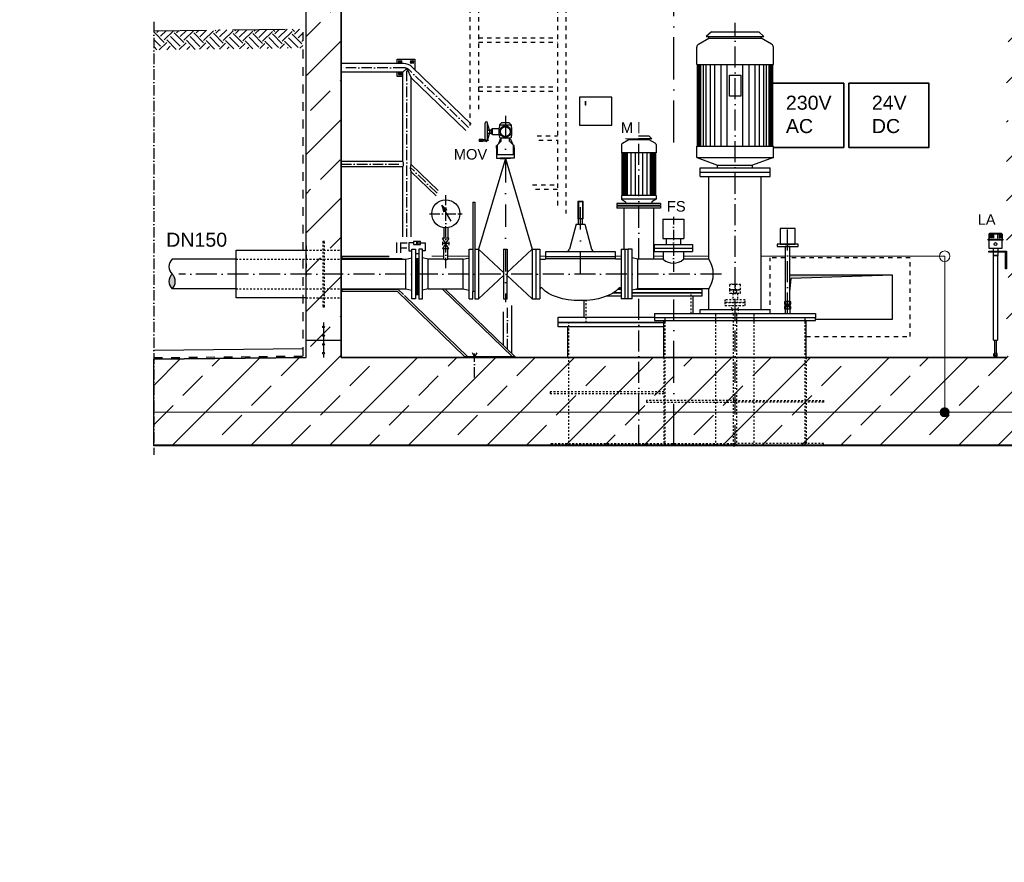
# Model space of a CAD drawing. Header units: millimetres. Extents: x -1777 to 1198744, y 17256 to 76241.
# Tile 28 of 201: x 74195 to 79819, y 48378 to 53191. Entities that reach past the tile are written whole.
import ezdxf

# ---------------------------------------------------------------- set-up
doc = ezdxf.new("R2010")
doc.units = ezdxf.units.MM
for name, pattern in [('ACAD_ISO10W100', [18, 12, -3, 0, -3]), ('DASHDOT', [25.4, 12.7, -6.35, 0, -6.35]), ('HIDDEN', [0.375, 0.25, -0.125]), ('JIS_02_1.0', [2, 1, -1]), ('STRICHPUNKT', [25.4, 12.7, -6.35, 0, -6.35])]:
    doc.linetypes.add(name, pattern=pattern)
doc.layers.add('0_POL_masch Installation Bestand', color=7, linetype='Continuous')
for name, color, linetype, lineweight in [('Bemaßung', 7, 'Continuous', 9), ('Beschriftung', 7, 'Continuous', 9), ('elektro Installation', 7, 'Continuous', 35), ('Verz. Bandstahl 30x3_5mm auf Putz', 1, 'GRENZE2', 18), ('Verz. Bandstahl 30x3_5mm im Beton', 5, 'GRENZE1', 18)]:
    doc.layers.add(name, color=color, linetype=linetype, lineweight=lineweight)
doc.styles.add('LBB3.5M1000', font='isocp.shx', dxfattribs={"height": 3.5})
doc.linetypes.add('GRENZE1', pattern='A,6.35,-2.54,[133,ltypeshp.shx,S=2.54,R=0,X=-2.54,Y=0],-2.54,25.4', length=36.83)
doc.linetypes.add('GRENZE2', pattern='A,6.35,-2.54,[132,ltypeshp.shx,S=2.54,R=0,X=-2.54,Y=0],-2.54,25.4', length=36.83)

msp = doc.modelspace()

# ---------------------------------------------------------------- hatches: boundary and pattern name
h = msp.add_hatch()
h.set_pattern_fill('ANSI33', color=256, scale=50, style=0)
h.set_pattern_definition([(45, (77427.53, 48181.26), (-224.506, 224.506), []), (45, (77652.04, 48181.26), (-224.506, 224.506), [158.75, -79.375])])
h.paths.add_polyline_path([(75683.0826, 54307.74025), (75683.0826, 54637.5992), (75693.07807, 54647.59467), (75872.89092, 54641.79367), (75883.0826, 54631.602), (75883.0826, 54501.38684), (75893.41597, 54491.05347), (77770.6074, 54430.49282), (77770.6074, 54556.62649), (77790.6074, 54576.62649), (77910.6074, 54576.62649), (77930.6074, 54556.62649), (77930.6074, 54225.22696), (75990.95064, 54287.80282), (75990.6282, 54277.80802), (76030.6074, 54276.51824), (76030.6074, 51261.02696), (79830.6074, 51261.02696), (79830.6074, 54153.92528), (79870.58773, 54152.63546), (79870.91018, 54162.63026), (78930.6074, 54192.96565), (78930.6074, 54556.62649), (78950.6074, 54576.62649), (79070.6074, 54576.62649), (79090.6074, 54556.62649), (79090.6074, 54387.9079), (80171.17429, 54350.04896), (80180.84664, 54339.73171), (80180.84664, 54162.63651), (80170.5294, 54152.96415), (80125.5528, 54154.41515), (80086.86338, 54195.68414), (80085.5736, 54155.70494), (79990.95064, 54158.7576), (79990.6282, 54148.7628), (80030.6074, 54147.47301), (80030.6074, 51261.02696), (80753.34528, 51252.89107), (80753.34528, 50761.02696), (74960.27248, 50761.02696), (74960.27248, 51251.22957), (75830.6074, 51261.02696), (75830.6074, 54282.9705), (75870.26415, 54281.69112), (75870.5866, 54291.68592), (75777.71076, 54294.68222), (75779.00054, 54334.66142), (75737.73156, 54295.972), (75692.75496, 54297.423)])
h = msp.add_hatch()
h.set_pattern_fill('EARTH', color=253, scale=12.5, angle=44.35504661, style=0)
h.set_pattern_definition([(44.35505, (61976.625, 91053.38), (1.26356, 112.24609), [79.375, -79.375]), (44.35505, (61955.816, 91074.665), (1.26356, 112.24609), [79.375, -79.375]), (44.35505, (61935.01, 91095.95), (1.26356, 112.24609), [79.375, -79.375]), (134.35505, (61935.164, 91109.98), (-112.24609, 1.26356), [79.375, -79.375]), (134.35505, (61956.45, 91130.79), (-112.24609, 1.26356), [79.375, -79.375]), (134.35505, (61977.73, 91151.6), (-112.24609, 1.26356), [79.375, -79.375])])
h.paths.add_polyline_path([(75812.08579, 53137.31846), (75812.08579, 53028.26552), (74962.34751, 53018.69999), (74961.12005, 53127.73911)])
h = msp.add_hatch()
h.set_pattern_fill('NET3', color=256, angle=90)
h.set_pattern_definition([(90, (73254.178, 96856.935), (-3.175, 2e-16), []), (150, (73254.178, 96856.935), (-1.5875, -2.74963066), []), (210, (73254.178, 96856.935), (1.5875, -2.74963066), [])])
h.paths.add_polyline_path([(76455.6074, 51620.52656), (76473.6074, 51620.52656), (76473.6074, 51855.52656), (76455.6074, 51855.52656)])
h = msp.add_hatch(color=256)
h.dxf.hatch_style = 1
h.paths.add_polyline_path([(75064.90223, 51738.02696, 0.4305700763), (75064.90223, 51653.87656, 0.4305700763)])
h = msp.add_hatch(color=256)
h.dxf.hatch_style = 1
h.paths.add_polyline_path([(79180.6074, 51731.02696), (78594.0574, 51731.02696), (78594.0574, 51634.76116), (78600.93712, 51713.39671)])
h = msp.add_hatch()
h.set_pattern_fill('ANSI33', color=256, scale=50, style=0)
h.set_pattern_definition([(45, (208012.65, 89360.8), (-224.5064, 224.5064), []), (45, (208237.15, 89360.8), (-224.5064, 224.5064), [158.75, -79.375])])
h.paths.add_polyline_path([(75935.6074, 51436.1999, -1), (75925.6074, 51436.1999, -1)], flags=17)
h = msp.add_hatch()
h.set_pattern_fill('ANSI33', color=256, scale=50, style=0)
h.set_pattern_definition([(45, (208012.65, 89310.8), (-224.5064, 224.5064), []), (45, (208237.15, 89310.8), (-224.5064, 224.5064), [158.75, -79.375])])
h.paths.add_polyline_path([(75935.6074, 51386.1999, -1), (75925.6074, 51386.1999, -1)], flags=17)
h = msp.add_hatch()
h.set_pattern_fill('ANSI33', color=256, scale=50, style=0)
h.set_pattern_definition([(45, (208012.65, 89260.46), (-224.5064, 224.5064), []), (45, (208237.15, 89260.46), (-224.5064, 224.5064), [158.75, -79.375])])
h.paths.add_polyline_path([(75935.6074, 51335.85403, -1), (75925.6074, 51335.85403, -1)], flags=17)
h = msp.add_hatch()
h.set_pattern_fill('ANSI33', color=256, scale=50, style=0)
h.set_pattern_definition([(45, (208012.65, 89210.46), (-224.5064, 224.5064), []), (45, (208237.15, 89210.46), (-224.5064, 224.5064), [158.75, -79.375])])
h.paths.add_polyline_path([(75935.6074, 51285.85403, -1), (75925.6074, 51285.85403, -1)], flags=17)
at = {"layer": 'Verz. Bandstahl 30x3_5mm im Beton'}
h = msp.add_hatch(color=256, dxfattribs=at)
h.dxf.hatch_style = 1
edge = h.paths.add_edge_path()
edge.add_arc((79478.00623, 50948.35102), 26.4653, 0, 360)

# ---------------------------------------------------------------- linework, layer by layer
at = {"linetype": 'JIS_02_1.0', "ltscale": 25}
for p, q in [((76766.44681, 54505.27682), (76766.44681, 52585.47515)), ((76814.74681, 54505.27682), (76814.74681, 52659.95164)), ((77266.44681, 54505.27682), (77266.44681, 52107.10524)), ((77314.74681, 54505.27682), (77314.74681, 52084.34282)), ((76814.74681, 53087.69358), (77266.44681, 53087.69358)), ((76814.74681, 53062.69358), (77266.44681, 53062.69358)), ((76358.8388, 52958.5159), (76377.01882, 52940.33587)), ((76358.8388, 52940.33587), (76377.01882, 52958.5159)), ((76444.09545, 52958.5159), (76425.91543, 52940.33587)), ((76444.09545, 52940.33587), (76425.91543, 52958.5159)), ((76358.8388, 52873.25924), (76377.01882, 52891.43927)), ((76358.8388, 52891.43927), (76377.01882, 52873.25924)), ((76814.74681, 52807.69358), (77266.44681, 52807.69358)), ((76814.74681, 52782.69358), (77266.44681, 52782.69358)), ((77150.11962, 52527.69358), (77266.44681, 52527.69358)), ((77159.80672, 52502.69358), (77266.44681, 52502.69358)), ((77123.23123, 52247.69358), (77266.44681, 52247.69358)), ((77140.8653, 52222.69358), (77266.44681, 52222.69358)), ((75830.6074, 51898.17696), (75830.6074, 51729.87696)), ((78567.1574, 51831.02696), (78480.6074, 51831.02696)), ((78480.6074, 51512.02696), (78480.6074, 51831.02696)), ((79280.6074, 51831.02696), (78594.0574, 51831.02696)), ((79280.6074, 51381.02696), (79280.6074, 51831.02696)), ((78686.6074, 51381.02696), (79280.6074, 51381.02696))]:
    msp.add_line(p, q, dxfattribs=at)
for p, q in [((75830.6074, 51261.02696), (75830.6074, 54292.9757)), ((76030.6074, 51261.02696), (76030.6074, 54286.52344)), ((76386.97367, 52940.02696), (76030.6074, 52940.02696)), ((76774.28663, 52594.50264), (76437.28308, 52919.71107)), ((76382.3074, 52891.72696), (76030.6074, 52891.72696)), ((76382.3074, 52891.72696), (76406.4574, 52911.77858)), ((76382.3074, 52380.82696), (76382.3074, 52891.72696)), ((76406.4574, 52911.77858), (76430.6074, 52859.03131)), ((76430.6074, 52363.348), (76430.6074, 52859.03131)), ((76743.27747, 52557.30468), (76430.6074, 52859.03131)), ((76935.65878, 52589.99394), (76947.11952, 52601.45468)), ((76935.65878, 52589.99394), (76935.65878, 52585.87923)), ((76935.65878, 52589.99394), (77001.55803, 52589.99394)), ((76990.09729, 52601.45468), (76947.11952, 52601.45468)), ((77001.55803, 52589.99394), (76990.09729, 52601.45468)), ((77001.55801, 52589.99394), (77001.55801, 52585.87923)), ((76918.46766, 52457.6224), (76918.46766, 52472.77458)), ((76918.46766, 52472.77458), (76921.95955, 52472.77458)), ((76939.95655, 52508.04965), (76928.64036, 52481.49432)), ((76939.95655, 52508.04965), (76944.88103, 52508.04965)), ((76997.26024, 52508.04965), (76992.33577, 52508.04965)), ((76997.26024, 52508.04965), (77008.57644, 52481.49432)), ((77018.74913, 52472.77458), (77015.25724, 52472.77458)), ((77018.74913, 52457.6224), (77018.74913, 52472.77458)), ((76921.95955, 52465.81669), (76918.46766, 52457.6224)), ((77015.25724, 52465.81669), (77018.74913, 52457.6224)), ((76382.3074, 52380.82696), (76030.6074, 52380.82696)), ((76584.60587, 52214.73947), (76430.6074, 52363.348)), ((76382.3074, 52350.92696), (76030.6074, 52350.92696)), ((76382.3074, 51929.01207), (76382.3074, 52350.92696)), ((76430.6074, 51946.49392), (76430.6074, 52321.79642)), ((76572.75967, 52184.61947), (76430.6074, 52321.79642)), ((79730.15599, 51965.93866), (79733.15599, 51968.93866)), ((79730.15599, 51965.93866), (79730.15599, 51937.00655)), ((79806.15599, 51965.93866), (79730.15599, 51965.93866)), ((79803.15599, 51968.93866), (79733.15599, 51968.93866)), ((79735.78659, 51965.93866), (79737.51864, 51968.93866)), ((79737.68112, 51965.93866), (79739.41317, 51968.93866)), ((79742.90803, 51965.93866), (79743.71188, 51968.93866)), ((79746.08283, 51965.93866), (79746.88668, 51968.93866)), ((79763.15599, 51968.93866), (79763.15599, 51965.93866)), ((79773.15599, 51968.93866), (79773.15599, 51965.93866)), ((79790.22916, 51965.93866), (79789.42531, 51968.93866)), ((79793.40396, 51965.93866), (79792.60011, 51968.93866)), ((79798.63087, 51965.93866), (79796.89882, 51968.93866)), ((79800.5254, 51965.93866), (79798.79335, 51968.93866)), ((79806.15599, 51965.93866), (79803.15599, 51968.93866)), ((79806.15599, 51965.93866), (79806.15599, 51937.00655)), ((79754.70599, 51886.5644), (79754.70599, 51868.06393)), ((79754.70599, 51863.06393), (79754.70599, 51844.14538)), ((79781.60599, 51886.5644), (79781.60599, 51868.06393)), ((79781.60599, 51863.06393), (79781.60599, 51844.14538)), ((76030.6074, 51840.02696), (76379.29725, 51840.02696)), ((76030.6074, 51822.17656), (76400.6074, 51822.17656)), ((76035.6074, 51840.02696), (76035.6074, 51822.17656)), ((76035.6074, 51828.52696), (76379.29725, 51828.52696)), ((79781.60599, 51844.14538), (79754.70599, 51844.14538)), ((79180.6074, 51731.02696), (78594.0574, 51731.02696)), ((78594.0574, 51634.76116), (78600.93712, 51713.39671)), ((79180.6074, 51731.02696), (78600.93712, 51713.39671)), ((79180.6074, 51481.02696), (79180.6074, 51731.02696)), ((76030.6074, 51653.87656), (76400.6074, 51653.87656)), ((76030.6074, 51640.02696), (76349.84362, 51640.02696)), ((76035.6074, 51653.87656), (76035.6074, 51640.02696)), ((76035.6074, 51651.52696), (76354.48754, 51651.52696)), ((76349.84362, 51640.02696), (76737.40839, 51266.02696)), ((76354.48754, 51651.52696), (76386.51206, 51620.6233)), ((76528.6074, 51653.87616), (76728.6084, 51653.87656)), ((76610.64075, 51650.3134), (77008.86503, 51266.02696)), ((76627.37399, 51650.1472), (77025.42605, 51266.02696)), ((76391.79324, 51615.52696), (76753.9694, 51266.02696)), ((77419.6074, 51491.02696), (77419.6074, 51586.51526)), ((78041.6074, 51512.02696), (78041.6074, 51611.02696)), ((78571.36979, 51565.37952), (78571.36979, 51579.40601)), ((78589.845, 51579.40601), (78589.845, 51565.37952)), ((76958.17456, 51330.92465), (76958.17456, 51521.46674)), ((77005.60221, 51285.15697), (77005.60221, 51559.03771)), ((78567.1574, 51554.51509), (78594.0574, 51554.51509)), ((78567.1574, 51538.54903), (78567.1574, 51512.02696)), ((78571.36979, 51539.51882), (78571.36979, 51553.54531)), ((78589.845, 51553.54531), (78589.845, 51539.51882)), ((78594.0574, 51538.54903), (78594.0574, 51512.02696)), ((75930.6074, 51461.02696), (75930.6074, 51441.1999)), ((77874.6074, 51261.02696), (77874.6074, 51473.02696)), ((78686.6074, 51261.02696), (78686.6074, 51473.02696)), ((78740.6074, 51480.52696), (79180.6074, 51481.02696)), ((75930.6074, 51431.1999), (75930.6074, 51391.1999)), ((77324.90408, 51261.02696), (77324.90408, 51436.02696)), ((75830.6074, 51361.02696), (76030.6074, 51361.02696)), ((75930.6074, 51381.1999), (75930.6074, 51340.85403)), ((79757.40599, 51360.25191), (79778.90599, 51360.25191)), ((75814.49516, 51310.84875), (74960.27248, 51301.23274)), ((75930.6074, 51330.85403), (75930.6074, 51290.85403)), ((75830.6074, 51261.02696), (74960.27248, 51251.22957)), ((75930.6074, 51280.85403), (75930.6074, 51261.02696)), ((77930.6074, 51261.02696), (76030.6074, 51261.02696)), ((77025.42605, 51266.02696), (77025.42605, 51261.02696)), ((79830.6074, 51261.02696), (77930.6074, 51261.02696)), ((79759.40599, 51271.61296), (79759.40599, 51282.2061)), ((79763.15599, 51280.61296), (79763.15599, 51272.90913)), ((79763.15599, 51272.90913), (79768.15599, 51267.61296)), ((79772.90599, 51267.61296), (79763.40599, 51267.61296)), ((79773.15599, 51272.90913), (79768.15599, 51267.61296)), ((79773.15599, 51287.61296), (79775.73442, 51285.03453)), ((79773.15599, 51280.61296), (79773.15599, 51272.90913)), ((79776.90599, 51271.61296), (79776.90599, 51282.2061)), ((80753.34528, 50761.02696), (74960.27248, 50761.02696)), ((80753.34528, 50756.02696), (74960.27248, 50756.02696))]:
    msp.add_line(p, q)
at = {"linetype": 'ACAD_ISO10W100', "ltscale": 20}
for p, q in [((77930.6074, 52489.95657), (77930.6074, 53887.79592)), ((77930.6074, 50756.02696), (77930.6074, 51592.50968))]:
    msp.add_line(p, q, dxfattribs=at)
at = {"linetype": 'ACAD_ISO10W100', "ltscale": 5}
for p, q in [((74960.27248, 53177.72957), (74960.27248, 50706.02696)), ((76386.96267, 52915.88757), (76030.6074, 52915.88757)), ((76406.4574, 51937.75299), (76406.4574, 52911.77858)), ((76758.78205, 52575.90366), (76420.50228, 52902.34364)), ((76030.6074, 52365.87696), (76387.49111, 52365.87696)), ((76578.68277, 52199.67947), (76425.43652, 52347.5621)), ((76628.6084, 51770.9661), (76628.6084, 52189.20656)), ((76535.0828, 52082.17611), (76722.13399, 52082.17611)), ((77928.1074, 52081.27918), (77928.1074, 51738.02696)), ((76981.45221, 51308.46172), (76981.45221, 51544.72059)), ((76793.14894, 51266.02696), (76780.44315, 51288.03404)), ((76805.85474, 51288.03404), (76793.14894, 51266.02696)), ((76793.14894, 51146.21483), (76793.14894, 51284.91303))]:
    msp.add_line(p, q, dxfattribs=at)
at = {"linetype": 'ACAD_ISO10W100', "ltscale": 10}
for p, q in [((78280.6074, 50756.02696), (78280.6074, 53172.02696)), ((77730.6074, 51822.17696), (77730.6074, 52605.65136)), ((78580.6074, 51512.02696), (78580.6074, 52023.92046)), ((78203.23298, 51738.02696), (75103.74702, 51738.02696)), ((77730.6074, 50756.02696), (77730.6074, 51653.87696))]:
    msp.add_line(p, q, dxfattribs=at)
at = {"color": 253, "linetype": 'ACAD_ISO10W100', "ltscale": 25}
msp.add_line((74960.27248, 53127.72957), (75830.6074, 53137.52696), dxfattribs=at)
at = {"linetype": 'JIS_02_1.0', "ltscale": 50}
for p, q in [((75814.49516, 51269.74387), (75814.49516, 53137.34558)), ((74960.27248, 51260.60195), (75814.49516, 51269.74387))]:
    msp.add_line(p, q, dxfattribs=at)
at = {"linetype": 'Continuous', "ltscale": 10}
for p, q in [((78145.6074, 53122.02696), (78115.6074, 53095.02696)), ((78115.6074, 53095.02696), (78445.6074, 53095.02696)), ((78130.6074, 53085.02696), (78130.6074, 53095.02696)), ((78145.6074, 53122.02696), (78415.6074, 53122.02696)), ((78415.6074, 53122.02696), (78445.6074, 53095.02696)), ((78430.6074, 53085.02696), (78430.6074, 53095.02696)), ((78061.6074, 52935.02696), (78061.6074, 53033.64286)), ((78071.6074, 53050.96336), (78130.6074, 53085.02696)), ((78130.6074, 53085.02696), (78430.6074, 53085.02696)), ((78489.6074, 53050.96336), (78430.6074, 53085.02696)), ((78499.6074, 52935.02696), (78499.6074, 53033.64276)), ((78061.6074, 52935.02696), (78499.6074, 52935.02696)), ((78065.6074, 52469.02696), (78065.6074, 52935.02696)), ((78070.6074, 52469.02696), (78070.6074, 52935.02696)), ((78078.1074, 52469.02696), (78078.1074, 52935.02696)), ((78085.6074, 52469.02696), (78085.6074, 52935.02696)), ((78100.6074, 52469.02696), (78100.6074, 52935.02696)), ((78115.6074, 52469.02696), (78115.6074, 52935.02696)), ((78140.6074, 52469.02696), (78140.6074, 52935.02696)), ((78165.6074, 52469.02696), (78165.6074, 52935.02696)), ((78200.6074, 52469.02696), (78200.6074, 52935.02696)), ((78235.6074, 52469.02696), (78235.6074, 52935.02696)), ((78325.6074, 52469.02696), (78325.6074, 52935.02696)), ((78360.6074, 52469.02696), (78360.6074, 52935.02696)), ((78395.6074, 52469.02696), (78395.6074, 52935.02696)), ((78420.6074, 52469.02696), (78420.6074, 52935.02696)), ((78445.6074, 52469.02696), (78445.6074, 52935.02696)), ((78460.6074, 52469.02696), (78460.6074, 52935.02696)), ((78475.6074, 52469.02696), (78475.6074, 52935.02696)), ((78483.1074, 52469.02696), (78483.1074, 52935.02696)), ((78490.6074, 52469.02696), (78490.6074, 52935.02696)), ((78495.6074, 52469.02696), (78495.6074, 52935.02696)), ((77632.1074, 52477.02556), (77632.1074, 52430.02696)), ((77637.1074, 52485.68576), (77670.6074, 52505.02696)), ((77670.6074, 52525.02696), (77655.6074, 52510.02696)), ((77805.6074, 52510.02696), (77655.6074, 52510.02696)), ((77790.6074, 52525.02696), (77670.6074, 52525.02696)), ((77670.6074, 52510.02696), (77670.6074, 52505.02696)), ((77790.6074, 52505.02696), (77670.6074, 52505.02696)), ((77790.6074, 52525.02696), (77805.6074, 52510.02696)), ((77824.2176, 52485.62216), (77790.6074, 52505.02696)), ((77829.1074, 52477.02546), (77829.1074, 52430.02696)), ((77829.1074, 52430.02696), (77632.1074, 52430.02696)), ((77634.6074, 52430.02696), (77634.6074, 52186.02696)), ((77639.6074, 52430.02696), (77639.6074, 52186.02696)), ((77644.6074, 52430.02696), (77644.6074, 52186.02696)), ((77649.6074, 52430.02696), (77649.6074, 52186.02696)), ((77657.1074, 52430.02696), (77657.1074, 52186.02696)), ((77664.6074, 52430.02696), (77664.6074, 52186.02696)), ((77684.6074, 52430.02696), (77684.6074, 52186.02696)), ((77709.6074, 52430.02696), (77709.6074, 52186.02696)), ((77751.6074, 52430.02696), (77751.6074, 52186.02696)), ((77776.6074, 52430.02696), (77776.6074, 52186.02696)), ((77796.6074, 52430.02696), (77796.6074, 52186.02696)), ((77804.1074, 52430.02696), (77804.1074, 52186.02696)), ((77811.6074, 52430.02696), (77811.6074, 52186.02696)), ((77816.6074, 52430.02696), (77816.6074, 52186.02696)), ((77821.6074, 52430.02696), (77821.6074, 52186.02696)), ((77826.6074, 52430.02696), (77826.6074, 52186.02696)), ((78061.6074, 52404.02696), (78061.6074, 52469.02696)), ((78061.6074, 52469.02696), (78499.6074, 52469.02696)), ((78499.6074, 52404.02696), (78499.6074, 52469.02696)), ((76968.6084, 52398.02656), (76815.6084, 51880.52656)), ((76968.6084, 52398.02656), (77121.6084, 51880.52656)), ((78061.6074, 52404.02696), (78499.6074, 52404.02696)), ((78061.6074, 52404.02696), (78180.6074, 52360.02696)), ((78180.6074, 52344.02696), (78180.6074, 52360.02696)), ((78180.6074, 52360.02696), (78380.6074, 52360.02696)), ((78499.6074, 52404.02696), (78380.6074, 52360.02696)), ((78380.6074, 52344.02696), (78380.6074, 52360.02696)), ((78080.6074, 52344.02696), (78480.6074, 52344.02696)), ((78080.6074, 52296.02696), (78080.6074, 52344.02696)), ((78080.6074, 52320.02696), (78480.6074, 52320.02696)), ((78480.6074, 52296.02696), (78480.6074, 52344.02696)), ((78080.6074, 52296.02696), (78480.6074, 52296.02696)), ((78130.6074, 51822.17696), (78130.6074, 52296.02696)), ((78430.6074, 51536.02696), (78430.6074, 52296.02696)), ((76783.6084, 52148.02656), (76793.6084, 52148.02656)), ((76783.6084, 52148.02656), (76783.6084, 51638.02736)), ((76793.6084, 52148.02656), (76793.6084, 51595.52656)), ((77382.608, 52153.02636), (77382.608, 52053.02656)), ((77412.608, 52153.02636), (77382.608, 52153.02636)), ((77412.608, 52053.02656), (77412.608, 52153.02636)), ((77605.6074, 52141.02696), (77605.6074, 52130.02696)), ((77829.1074, 52186.02696), (77632.1074, 52186.02696)), ((77632.1074, 52186.02696), (77632.1074, 52166.02696)), ((77829.1074, 52166.02696), (77632.1074, 52166.02696)), ((77632.1074, 52166.02696), (77655.6074, 52151.02696)), ((77655.6074, 52151.02696), (77655.6074, 52141.02696)), ((77829.1074, 52166.02696), (77805.6074, 52151.02696)), ((77805.6074, 52151.02696), (77805.6074, 52141.02696)), ((77829.1074, 52186.02696), (77829.1074, 52166.02696)), ((76605.8961, 52131.64236), (76616.0571, 52093.72016)), ((76605.8961, 52131.64236), (76633.6574, 52103.88186)), ((76658.7727, 52040.05756), (76605.8961, 52131.64236)), ((76633.6574, 52103.88186), (76616.0571, 52093.72016)), ((77605.6074, 52126.02696), (77605.6074, 52115.02696)), ((77622.6074, 52130.02696), (77622.6074, 52126.02696)), ((77640.6074, 52130.02696), (77640.6074, 52126.02696)), ((77645.6074, 52115.02696), (77645.6074, 51880.52656)), ((77815.6074, 52115.02696), (77815.6074, 51822.17696)), ((77820.6074, 52130.02696), (77820.6074, 52126.02696)), ((77372.6082, 52023.02656), (77334.3784, 51880.35036)), ((77372.6082, 52023.02656), (77422.6077, 52023.02656)), ((77412.608, 52053.02656), (77382.608, 52053.02656)), ((77386.1082, 52023.02656), (77386.1082, 52053.02656)), ((77409.1077, 52023.02656), (77409.1077, 52053.02656)), ((77422.6077, 52023.02656), (77460.8374, 51880.35036)), ((77868.1074, 52051.02696), (77868.1074, 51941.02696)), ((77868.1074, 52051.02696), (77988.1074, 52051.02696)), ((77988.1074, 52051.02696), (77988.1074, 51941.02696)), ((76617.9584, 52002.88836), (76617.9584, 51942.17656)), ((76639.2584, 52002.88836), (76639.2584, 51942.17656)), ((76646.6084, 51942.17656), (76610.6084, 51882.17656)), ((76646.6084, 51882.17656), (76610.6084, 51942.17656)), ((76646.6084, 51942.17656), (76610.6084, 51942.17656)), ((76610.6084, 51922.17636), (76610.6084, 51902.17686)), ((76646.6084, 51912.17656), (76610.6084, 51912.17656)), ((76646.6084, 51922.17636), (76646.6084, 51902.17686)), ((77868.1074, 51941.02696), (77988.1074, 51941.02696)), ((77888.1074, 51941.02696), (77888.1074, 51906.02696)), ((77968.1074, 51941.02696), (77968.1074, 51906.02696)), ((75430.6074, 51601.52696), (75430.6074, 51874.52696)), ((75430.6074, 51874.52696), (75830.6074, 51874.52696)), ((76646.6084, 51882.17656), (76610.6084, 51882.17656)), ((76617.9584, 51822.17656), (76617.9584, 51882.17656)), ((76639.2584, 51822.17656), (76639.2584, 51882.17656)), ((76761.6084, 51880.52656), (76783.6084, 51880.52656)), ((76761.6084, 51595.52656), (76761.6084, 51880.52656)), ((76793.6084, 51880.52656), (76815.6084, 51880.52656)), ((76815.6084, 51880.52656), (76958.6084, 51747.34026)), ((76815.6084, 51880.52656), (76815.6084, 51595.52656)), ((76958.6084, 51880.52656), (76978.6084, 51880.52656)), ((76958.6084, 51880.52656), (76958.6084, 51595.52656)), ((77121.6084, 51880.52656), (76978.6084, 51747.34026)), ((76978.6084, 51880.52656), (76978.6084, 51738.02696)), ((77121.6084, 51880.52656), (77121.6084, 51595.52656)), ((77121.6084, 51880.52656), (77165.6082, 51880.52656)), ((77143.6084, 51880.52656), (77143.6084, 51595.52656)), ((77165.6082, 51880.52656), (77165.6082, 51595.52656)), ((77197.6084, 51865.52656), (77197.6084, 51822.17656)), ((77597.6074, 51865.52656), (77197.6084, 51865.52656)), ((77597.6074, 51822.17656), (77597.6074, 51865.52656)), ((77629.6077, 51880.52656), (77629.6077, 51595.52736)), ((77629.6077, 51880.52656), (77651.6074, 51880.52656)), ((77651.6074, 51880.52656), (77651.6074, 51595.52736)), ((77651.6074, 51880.52656), (77670.6074, 51880.52656)), ((77670.6074, 51595.52696), (77670.6074, 51880.52696)), ((77692.6074, 51880.52696), (77670.6074, 51880.52696)), ((77692.6074, 51595.52696), (77692.6074, 51880.52696)), ((77818.1074, 51906.02696), (78038.1074, 51906.02696)), ((77818.1074, 51906.02696), (77818.1074, 51866.02696)), ((77818.1074, 51886.02696), (78038.1074, 51886.02696)), ((77818.1074, 51866.02696), (78038.1074, 51866.02696)), ((77870.9574, 51866.02696), (77870.9574, 51822.17696)), ((77985.2574, 51866.02696), (77985.2574, 51822.17696)), ((78038.1074, 51906.02696), (78038.1074, 51866.02696)), ((75430.6074, 51822.17656), (75064.90223, 51822.17656)), ((76617.9584, 51822.17656), (76528.6074, 51822.17656)), ((76528.6074, 51653.87656), (76528.6074, 51822.17656)), ((76528.6074, 51653.87616), (76528.6074, 51822.17616)), ((76728.6084, 51822.17656), (76639.2584, 51822.17656)), ((76728.6084, 51822.17656), (76761.6084, 51830.52656)), ((76728.6084, 51653.87656), (76728.6084, 51822.17656)), ((77165.6082, 51822.17656), (77197.6084, 51822.17656)), ((77597.6074, 51835.52656), (77197.6084, 51835.52656)), ((77597.6074, 51825.52676), (77197.6084, 51825.52676)), ((77629.6077, 51822.17656), (77597.6074, 51822.17656)), ((77725.6074, 51822.17696), (77692.6074, 51830.52696)), ((77725.6074, 51653.87696), (77725.6074, 51822.17696)), ((77870.9574, 51822.17696), (77725.6074, 51822.17696)), ((78130.6074, 51822.17696), (77985.2574, 51822.17696)), ((76815.6084, 51595.52656), (76958.6084, 51728.71276)), ((76978.6084, 51595.52656), (76978.6084, 51738.02616)), ((77121.6084, 51595.52656), (76978.6084, 51728.71296)), ((75430.6074, 51653.87656), (75064.90223, 51653.87656)), ((76400.6074, 51653.87656), (76433.6074, 51645.52656)), ((76528.6074, 51653.87656), (76495.6074, 51645.52656)), ((76728.6084, 51653.87656), (76761.6084, 51645.52656)), ((76783.6084, 51595.52656), (76783.6084, 51638.02736)), ((76793.6084, 51638.02736), (76783.6084, 51638.02736)), ((77620.6074, 51659.39842), (77620.6074, 51651.02696)), ((77725.6074, 51653.87696), (77692.6074, 51645.52696)), ((78130.6074, 51653.87696), (77725.6074, 51653.87696)), ((77840.6074, 51653.87696), (77840.6074, 51651.02696)), ((78130.6074, 51536.02696), (78130.6074, 51653.87696)), ((75830.6074, 51601.52696), (75430.6074, 51601.52696)), ((76455.6074, 51620.52656), (76473.6074, 51620.52656)), ((76761.6084, 51595.52656), (76783.6084, 51595.52656)), ((76793.6084, 51595.52656), (76815.6084, 51595.52656)), ((76958.6084, 51595.52656), (76978.6084, 51595.52656)), ((77121.6084, 51595.52656), (77165.6082, 51595.52656)), ((77651.6074, 51595.52736), (77629.6077, 51595.52736)), ((77670.6074, 51595.52696), (77651.6074, 51595.52736)), ((77692.6074, 51595.52696), (77670.6074, 51595.52696)), ((78080.6074, 51536.02696), (78480.6074, 51536.02696)), ((78080.6074, 51512.02696), (78080.6074, 51536.02696)), ((78480.6074, 51512.02696), (78480.6074, 51536.02696)), ((77820.6074, 51512.02696), (77820.6074, 51488.02696)), ((77820.6074, 51512.02696), (78740.6074, 51512.02696)), ((78740.6074, 51512.02696), (78740.6074, 51488.02696))]:
    msp.add_line(p, q, dxfattribs=at)
at = {"linetype": 'DASHDOT', "ltscale": 10}
for p, q in [((76968.6084, 52642.48346), (76968.6084, 51577.26376)), ((77397.608, 51738.02736), (77397.608, 52174.35256))]:
    msp.add_line(p, q, dxfattribs=at)
at = {"linetype": 'HIDDEN', "ltscale": 10}
for p, q in [((77386.1082, 52149.52606), (77386.1082, 52053.02656)), ((77409.1077, 52149.52606), (77386.1082, 52149.52606)), ((77409.1077, 52149.52606), (77409.1077, 52053.02656))]:
    msp.add_line(p, q, dxfattribs=at)
at = {"linetype": 'JIS_02_1.0', "ltscale": 10}
for p, q in [((75830.6074, 51874.52696), (76030.6074, 51874.52696)), ((75430.6074, 51822.17656), (76030.6074, 51822.17656)), ((75430.6074, 51653.87656), (76030.6074, 51653.87656)), ((78030.6074, 51512.02696), (78030.6074, 51631.02696)), ((78248.6074, 51677.67425), (78248.6074, 51649.62127)), ((78248.6074, 51649.62127), (78280.6074, 51649.62127)), ((78253.7074, 51627.8924), (78307.5074, 51627.8924)), ((78264.6074, 51679.61381), (78296.6074, 51679.61381)), ((78267.1574, 51627.8924), (78267.1574, 51591.02696)), ((78280.6074, 51677.67425), (78280.6074, 51649.62127)), ((78280.6074, 51649.62127), (78312.6074, 51649.62127)), ((78294.0574, 51627.8924), (78294.0574, 51591.02696)), ((78312.6074, 51649.62127), (78312.6074, 51677.67425)), ((75830.6074, 51601.52696), (76030.6074, 51601.52696)), ((77430.6074, 51461.02696), (77430.6074, 51587.12813)), ((78263.7574, 51537.02696), (78258.1074, 51559.02696)), ((78263.7574, 51537.02696), (78297.4574, 51537.02696)), ((78263.7574, 51537.02696), (78263.7574, 51512.02696)), ((78297.4574, 51537.02696), (78303.1074, 51559.02696)), ((78297.4574, 51537.02696), (78297.4574, 51512.02696)), ((77330.90408, 50756.02696), (77330.90408, 51461.02696)), ((77880.6074, 50756.02696), (77880.6074, 51488.02696)), ((78171.0574, 50756.02696), (78171.0574, 51512.02696)), ((78390.1574, 50756.02696), (78390.1574, 51512.02696)), ((78680.6074, 50756.02696), (78680.6074, 51488.02696)), ((77874.6074, 51261.02696), (77874.6074, 50761.02696)), ((78686.6074, 51261.02696), (78686.6074, 50761.02696))]:
    msp.add_line(p, q, dxfattribs=at)
at = {"linetype": 'JIS_02_1.0', "ltscale": 5}
msp.add_line((76035.6074, 51828.52696), (76379.29725, 51828.52696), dxfattribs=at)
at = {"linetype": 'JIS_02_1.0', "lineweight": 5, "ltscale": 2}
msp.add_line((79763.15599, 51287.61296), (79760.57757, 51285.03453), dxfattribs=at)
for points in [[(80753.34528, 50761.02696), (74960.27248, 50761.02696), (74960.27248, 51251.22957), (75830.6074, 51261.02696), (75830.6074, 54282.9705)], [(76030.6074, 54276.51824), (76030.6074, 51261.02696), (79830.6074, 51261.02696)], [(76351.46712, 52940.02696), (76351.46712, 52965.88757), (76451.46712, 52965.88757), (76451.46712, 52906.02347)], [(76382.3074, 52865.88757), (76351.46712, 52865.88757), (76351.46712, 52891.72696)], [(76918.46766, 52457.6224), (76918.46766, 52400.31871), (76968.6084, 52400.31871)], [(77018.74913, 52457.6224), (77018.74913, 52400.31871), (76968.6084, 52400.31871)], [(76968.6084, 52400.31871), (76939.95655, 52400.31871), (76939.95655, 52398.02656), (76968.6084, 52398.02656)], [(76968.6084, 52400.31871), (76997.26024, 52400.31871), (76997.26024, 52398.02656), (76968.6084, 52398.02656)], [(79825.6074, 51868.06393), (79830.6074, 51868.06393), (79830.6074, 51768.06393), (79825.6074, 51768.06393), (79825.6074, 51863.06393), (79730.6074, 51863.06393), (79730.6074, 51868.06393), (79830.6074, 51868.06393), (79830.6074, 51863.06393)], [(79757.40599, 51360.25191), (79757.40599, 51844.14538), (79778.90599, 51844.14538), (79778.90599, 51360.25191)], [(78562.13219, 51579.40601), (78562.13219, 51565.37952)], [(78594.4638, 51580.3758), (78566.75099, 51580.3758)], [(78599.08261, 51565.37952), (78599.08261, 51579.40601)], [(78562.13219, 51553.54531), (78562.13219, 51539.51882)], [(78566.75099, 51564.40974), (78594.4638, 51564.40974)], [(78594.4638, 51554.51509), (78566.75099, 51554.51509)], [(78566.75099, 51538.54903), (78594.4638, 51538.54903)], [(78599.08261, 51539.51882), (78599.08261, 51553.54531)], [(77874.6074, 51461.02696), (77270.6074, 51461.02696), (77270.6074, 51491.02696), (77820.6074, 51491.02696)], [(77874.6074, 51436.02696), (77270.6074, 51436.02696), (77270.6074, 51461.02696), (77874.6074, 51461.02696)], [(79763.15599, 51360.25191), (79763.15599, 51280.61296)], [(79773.15599, 51280.61296), (79773.15599, 51360.25191)], [(77025.42605, 51266.02696), (76737.40839, 51266.02696), (76737.40839, 51261.02696), (76894.1074, 51261.02696)]]:
    msp.add_lwpolyline(points)
for points in [[(76367.58863, 52957.96853), (76375.33782, 52954.35707), (76375.67799, 52945.81443), (76368.26899, 52940.88324), (76360.5198, 52944.4947), (76360.17962, 52953.03734)], [(76443.31394, 52951.44114), (76441.29869, 52943.13263), (76432.99018, 52941.11738), (76426.69693, 52947.41063), (76428.71219, 52955.71913), (76437.02069, 52957.73439)], [(76366.55476, 52873.91098), (76359.68372, 52878.99835), (76361.05777, 52887.43663), (76369.30286, 52890.78753), (76376.1739, 52885.70016), (76374.79985, 52877.26188)], [(79735.78659, 51965.93866), (79737.68112, 51965.93866), (79737.68112, 51945.25982), (79735.78659, 51945.25982)], [(79742.90803, 51965.93866), (79746.08283, 51965.93866), (79746.08283, 51945.25982), (79742.90803, 51945.25982)], [(79753.20427, 51968.93866), (79757.52522, 51968.93866), (79757.52522, 51945.25982), (79753.20427, 51945.25982)], [(79783.10772, 51968.93866), (79778.78676, 51968.93866), (79778.78676, 51945.25982), (79783.10772, 51945.25982)], [(79793.40396, 51965.93866), (79790.22916, 51965.93866), (79790.22916, 51945.25982), (79793.40396, 51945.25982)], [(79800.5254, 51965.93866), (79798.63087, 51965.93866), (79798.63087, 51945.25982), (79800.5254, 51945.25982)], [(79810.65599, 51932.21441), (79725.65599, 51932.21441), (79725.65599, 51937.00655), (79810.65599, 51937.00655)], [(79806.15599, 51932.21441), (79730.15599, 51932.21441), (79730.15599, 51886.5644), (79806.15599, 51886.5644)], [(78565.06173, 51554.51509), (78596.15307, 51554.51509), (78596.15307, 51564.40974), (78565.06173, 51564.40974)], [(77820.6074, 51473.02696), (78740.6074, 51473.02696), (78740.6074, 51488.02696), (77820.6074, 51488.02696)]]:
    msp.add_lwpolyline(points, close=True)
at = {"linetype": 'Continuous', "ltscale": 10}
for points in [[(78248.33687, 52873.14246), (78312.87792, 52873.14246), (78312.87792, 52753.32225), (78248.33687, 52753.32225)], [(78537.58819, 51908.97101), (78623.6266, 51908.97101), (78623.6266, 51998.4898), (78537.58819, 51998.4898)], [(78520.29474, 51896.21698), (78640.92005, 51896.21698), (78640.92005, 51908.97101), (78520.29474, 51908.97101)]]:
    msp.add_lwpolyline(points, close=True, dxfattribs=at)
for points in [[(76607.4809, 52129.47636), (76632.2857, 52103.94636), (76616.6969, 52094.94556), (76607.1667, 52128.88616), (76630.8171, 52104.08056), (76617.2797, 52096.34656), (76608.3269, 52127.01856), (76629.4717, 52104.28536), (76617.6974, 52097.32386), (76609.4579, 52125.62656), (76628.1869, 52104.52536), (76618.0177, 52098.32736), (76610.6721, 52123.38186), (76627.2021, 52104.52986), (76618.4001, 52099.36616), (76611.8511, 52121.19786), (76626.0051, 52104.90256), (76618.8179, 52100.34416), (76612.9687, 52118.97936), (76625.2311, 52105.11036), (76619.5424, 52101.49836), (76614.3764, 52116.68216), (76624.5464, 52104.87856), (76619.7854, 52102.21156), (76615.7939, 52114.22736), (76623.3584, 52105.09316), (76620.3089, 52103.00516), (76617.2917, 52111.49216), (76622.4261, 52105.29116), (76620.3134, 52103.98986), (76618.6731, 52109.09816), (76621.8194, 52105.34956), (76620.5211, 52104.76386), (76619.8259, 52106.81816)], [(78594.0574, 51580.3758), (78594.0574, 51896.21698), (78567.1574, 51896.21698), (78567.1574, 51580.3758)], [(77585.88433, 51631.02696), (77629.6077, 51631.02696)], [(77629.6077, 51631.02696), (77585.88433, 51631.02696)], [(77610.28533, 51651.02696), (77629.6077, 51651.02696)], [(77714.34392, 51651.02696), (78090.6074, 51651.02696), (78090.6074, 51631.02696), (77692.6074, 51631.02696)], [(77692.6074, 51631.02696), (78090.6074, 51631.02696), (78090.6074, 51611.02696), (77692.6074, 51611.02696)], [(77629.6077, 51611.02696), (77545.89728, 51611.02696)]]:
    msp.add_lwpolyline(points, dxfattribs=at)
at = {"linetype": 'JIS_02_1.0', "ltscale": 10}
for points in [[(75935.6074, 51551.52696), (75935.6074, 51924.52696), (75925.6074, 51924.52696), (75925.6074, 51551.52696)], [(78249.51605, 51627.8924), (78311.69874, 51627.8924), (78311.69874, 51647.6817), (78249.51605, 51647.6817)], [(78338.1074, 51575.02696), (78338.1074, 51591.02696), (78223.1074, 51591.02696), (78223.1074, 51575.02696)], [(78338.1074, 51559.02696), (78338.1074, 51575.02696), (78223.1074, 51575.02696), (78223.1074, 51559.02696)], [(78269.9574, 50756.02696), (78291.2574, 50756.02696), (78291.2574, 51512.02696), (78269.9574, 51512.02696)]]:
    msp.add_lwpolyline(points, close=True, dxfattribs=at)
for points in [[(78252.89458, 51647.6817), (78308.32021, 51647.6817)], [(77874.6074, 51066.02696), (77224.90408, 51066.02696), (77224.90408, 51056.02696), (77874.6074, 51056.02696)], [(78280.6074, 51016.02696), (77774.6074, 51016.02696), (77774.6074, 51006.02696), (78280.6074, 51006.02696)], [(78280.6074, 51016.02696), (78786.6074, 51016.02696), (78786.6074, 51006.02696), (78280.6074, 51006.02696)], [(77230.90408, 50761.02696), (77230.90408, 50771.02696), (77774.60631, 50771.02696)], [(77774.60631, 50761.02696), (77774.60631, 50771.02696), (78280.6074, 50771.02696)], [(78786.60631, 50761.02696), (78786.60631, 50771.02696), (78280.6074, 50771.02696)]]:
    msp.add_lwpolyline(points, dxfattribs=at)
at = {"linetype": 'Continuous', "ltscale": 10}
msp.add_circle((76628.6084, 52082.17611), 79.9998, dxfattribs=at)
for centre, radius in [((79768.15599, 51909.38941), 8.19799), ((75930.6074, 51436.1999), 5), ((75930.6074, 51386.1999), 5), ((75930.6074, 51335.85403), 5), ((75930.6074, 51285.85403), 5)]:
    msp.add_circle(centre, radius)
at = {"linetype": 'JIS_02_1.0', "ltscale": 10}
msp.add_circle((78280.6074, 51637.78705), 8.19799, dxfattribs=at)
at = {"linetype": 'Continuous', "ltscale": 10}
for centre, radius, start, end in [((78081.6074, 53033.64284), 20, 120.00013056, 180), ((78479.6074, 53033.64281), 20, 0, 60.00002222), ((77642.1074, 52477.02552), 10, 120.00005278, 180), ((77819.1074, 52477.0255), 10, 0, 60.000075), ((77315.05962, 51885.52673), 19.99995, 270, 344.99996944), ((77480.15625, 51885.52673), 19.99995, 195.00011944, 270), ((75104.70395, 51780.10216), 57.91804, 133.40946977, 226.59053023), ((76628.6084, 51905.64951), 84.1496, 262.72912898, 277.27087102), ((77928.1074, 51883.94347), 84.15001, 227.22318895, 312.77681105), ((78006.43503, 51738.02696), 150, 325.87501735, 34.12498265), ((75104.70395, 51695.95176), 57.91804, 133.40946977, 226.59053023), ((75025.10052, 51695.95176), 57.91804, 313.40946977, 46.59053023), ((77173.88051, 51651.18062), 8.24998, 36.91888056, 184.51569167), ((77621.33539, 51651.18062), 8.24998, 355.48430833, 143.08111944)]:
    msp.add_arc(centre, radius, start, end, dxfattribs=at)
for centre, radius, start, end in [((76386.97367, 52867.57696), 72.45, 46.02042761, 90), ((76363.34111, 52365.87696), 24.15, 321.75338012, 38.24661988), ((76467.35135, 52342.57221), 42.2108, 150.51528321, 209.48471679), ((78566.75099, 51568.89188), 11.48392, 66.28437342, 113.71562658), ((78580.6074, 51535.89481), 44.48099, 78.01384423, 101.98615577), ((78594.4638, 51568.89188), 11.48392, 66.28437342, 113.71562658), ((78566.75099, 51575.89366), 11.48392, 246.28437342, 293.71562658), ((78566.75099, 51543.03117), 11.48392, 66.28437342, 113.71562658), ((78566.75099, 51550.03295), 11.48392, 246.28437342, 293.71562658), ((78580.6074, 51608.89073), 44.48099, 258.01384423, 281.98615577), ((78580.6074, 51510.0341), 44.48099, 78.01384423, 101.98615577), ((78580.6074, 51583.03002), 44.48099, 258.01384423, 281.98615577), ((78594.4638, 51575.89366), 11.48392, 246.28437342, 293.71562658), ((78594.4638, 51543.03117), 11.48392, 66.28437342, 113.71562658), ((78594.4638, 51550.03295), 11.48392, 246.28437342, 293.71562658), ((79763.40599, 51282.2061), 4, 135, 180), ((79763.40599, 51271.61296), 4, 180, 270), ((79772.90599, 51271.61296), 4, 270, 0), ((79772.90599, 51282.2061), 4, 0, 45)]:
    msp.add_arc(centre, radius, start, end)
at = {"linetype": 'ACAD_ISO10W100', "ltscale": 5}
msp.add_arc((76386.96267, 52867.58757), 48.3, 46.02042761, 90, dxfattribs=at)
at = {"linetype": 'JIS_02_1.0', "ltscale": 10}
for centre, start, end in [((78264.6074, 51612.64989), 76.17633142, 103.82366858), ((78264.6074, 51714.64563), 256.17633142, 283.82366858), ((78296.6074, 51612.64989), 76.17633142, 103.82366858), ((78296.6074, 51714.64563), 256.17633142, 283.82366858)]:
    msp.add_arc(centre, 66.96393, start, end, dxfattribs=at)
at = {"linetype": 'Continuous', "ltscale": 10, "extrusion": (0, 0, -1)}
msp.add_ellipse((77397.60795, 51694.27721), major_axis=(-231.99942, 0), ratio=0.4665948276, start_param=3.5016185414, end_param=5.9231594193, dxfattribs=at)
at = {"linetype": 'JIS_02_1.0', "lineweight": 5, "ltscale": 2, "extrusion": (0, 0, -1)}
msp.add_ellipse((79768.15599, 51280.61296), major_axis=(0, -6.28623), ratio=0.7953888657, dxfattribs=at)
at = {"layer": '0_POL_masch Installation Bestand'}
for p, q in [((76877.18195, 52560.00235), (76867.1538, 52597.4279)), ((76867.1538, 52560.00235), (76877.18195, 52560.00235)), ((76867.1538, 52543.28877), (76877.18195, 52543.28877)), ((76877.18195, 52560.00235), (76877.18195, 52543.28877)), ((76877.18195, 52557.21675), (76878.29618, 52557.21675)), ((76877.18195, 52546.07436), (76878.29618, 52546.07436)), ((76878.29618, 52560.00235), (76889.43857, 52560.00235)), ((76878.29618, 52560.00235), (76878.29618, 52543.28877)), ((76878.29618, 52543.28877), (76889.43857, 52543.28877)), ((76889.43857, 52537.71758), (76889.43857, 52565.57354)), ((76892.22417, 52565.57354), (76889.43857, 52565.57354)), ((76892.22417, 52537.71758), (76889.43857, 52537.71758)), ((76895.00976, 52568.35913), (76892.22417, 52565.57354)), ((76892.22417, 52537.71758), (76892.22417, 52565.57354)), ((76895.00976, 52534.93198), (76892.22417, 52537.71758)), ((76895.00976, 52534.93198), (76895.00976, 52568.35913)), ((76895.00976, 52568.35913), (76932.05819, 52568.35913)), ((76895.00976, 52534.93198), (76932.05819, 52534.93198)), ((76921.95955, 52474.81351), (76944.88103, 52497.73499)), ((76944.88103, 52497.73499), (76944.88103, 52515.89885)), ((76992.33577, 52497.73499), (76992.33577, 52515.89885)), ((77015.25724, 52474.81351), (76992.33577, 52497.73499))]:
    msp.add_line(p, q, dxfattribs=at)
for points in [[(76921.95955, 52474.81351), (76921.95955, 52420.375), (77015.25724, 52420.375), (77015.25724, 52474.81351)], [(76992.33577, 52513.29716), (76944.88103, 52513.29716)]]:
    msp.add_lwpolyline(points, dxfattribs=at)
for radius in [32.94962, 27.73322]:
    msp.add_circle((76968.6084, 52551.64556), radius, dxfattribs=at)
for centre, radius, start, end in [((76860.46837, 52600.67205), 6.68543, 0, 180), ((77108.96407, 52551.64556), 177.69365, 169.41081001, 190.58919768), ((76936.33554, 52583.9184), 2.07433, 100.58919629, 169.41081001), ((76968.6084, 52411.28988), 177.69365, 79.41080861, 100.58919629), ((77000.88125, 52583.9184), 2.07433, 10.58919489, 79.41080861), ((76828.25273, 52551.64554), 177.69365, 349.4108081, 10.58919489), ((76936.33555, 52519.37269), 2.07433, 190.58919768, 259.41081141), ((76968.60838, 52692.00122), 177.69365, 259.41081141, 280.5891982), ((77000.88125, 52519.3727), 2.07433, 280.5891982, 349.4108081)]:
    msp.add_arc(centre, radius, start, end, dxfattribs=at)
at = {"layer": 'Bemaßung'}
msp.add_arc((79770.33687, 51285.27956), 4.33013, 12.28860951, 49.37925172, dxfattribs=at)
at = {"layer": 'elektro Installation'}
msp.add_lwpolyline([(78499.6074, 52461.02696), (78901.15768, 52461.02696), (78901.15768, 52828.13882), (78495.6074, 52828.13882)], dxfattribs=at)
msp.add_lwpolyline([(78930.83213, 52828.13882), (78930.83213, 52461.02696), (79387.49526, 52461.02696), (79387.49526, 52828.13882)], close=True, dxfattribs=at)
at = {"layer": 'Verz. Bandstahl 30x3_5mm auf Putz'}
for p, q in [((76617.9584, 51840.02696), (76548.59333, 51840.02696)), ((76761.6084, 51840.02696), (76639.2584, 51840.02696)), ((77197.6084, 51840.02696), (77165.6082, 51840.02696))]:
    msp.add_line(p, q, dxfattribs=at)
at = {"layer": 'Verz. Bandstahl 30x3_5mm auf Putz', "ltscale": 2}
for p, q in [((77629.6077, 51840.02696), (77597.6074, 51840.02696)), ((77870.9574, 51840.02696), (77815.6074, 51840.02696)), ((78130.6074, 51840.02696), (77985.2574, 51840.02696)), ((78567.1574, 51840.02696), (78430.6074, 51840.02696)), ((79478.00623, 51840.02696), (78594.0574, 51840.02696))]:
    msp.add_line(p, q, dxfattribs=at)
at = {"layer": 'Verz. Bandstahl 30x3_5mm im Beton', "ltscale": 15}
for p, q in [((79478.00623, 51840.02696), (79478.00623, 50948.35102)), ((74960.27248, 50948.35102), (80753.34528, 50948.35102))]:
    msp.add_line(p, q, dxfattribs=at)
at = {"layer": 'Verz. Bandstahl 30x3_5mm im Beton', "linetype": 'Continuous'}
msp.add_circle((79478.00623, 51840.02696), 30, dxfattribs=at)
at = {"layer": 'Verz. Bandstahl 30x3_5mm im Beton', "linetype": 'Continuous', "ltscale": 15}
msp.add_circle((79478.00623, 50948.35102), 26.4653, dxfattribs=at)

# ---------------------------------------------------------------- texts
at = {"insert": (77416.26393, 52725.61823), "char_height": 80, "width": 388.5714209, "attachment_point": 1, "style": 'LBB3.5M1000'}
msp.add_mtext("{\\fWingdings 2|b0|i0|c2|p18;'}", dxfattribs=at)
at = {"layer": 'Beschriftung', "char_height": 80, "attachment_point": 1, "style": 'LBB3.5M1000'}
for s, insert, width in [('{\\fArial|b0|i0|c0|p34;230V AC}', (78571.09745, 52756.67035), 273.4721376), ('{\\fArial|b0|i0|c0|p34;24V DC}', (79062.02664, 52756.67035), 335.0212504)]:
    msp.add_mtext(s, dxfattribs=dict(at, insert=insert, width=width))
at = {"layer": 'Beschriftung', "insert": (66046.37884, 50412.25145), "char_height": 150, "width": 2941.2407164, "attachment_point": 1, "style": 'LBB3.5M1000', "bg_fill": 2}
msp.add_mtext('\\pi98.673;{\\fArial|b1|i0|c0|p34;GROUNDING CONNECTION\\P\\pi307.46;ERDUNGSANSCHLUSS}', dxfattribs=at)

# ---------------------------------------------------------------- next in the draw order: texts
at = {"layer": 'Beschriftung', "extrusion": (0, 0, -1), "insert": (77698.51908, 52604.02444), "char_height": 60, "width": 111.9584505, "attachment_point": 1, "text_direction": (-1, 0, 0), "style": 'LBB3.5M1000', "bg_fill": 2}
msp.add_mtext('{\\fArial|b0|i0|c0|p34;\\C256;M}', dxfattribs=at)
at = {"layer": 'Beschriftung', "attachment_point": 1, "style": 'LBB3.5M1000', "bg_fill": 2}
for s, insert, char_height, width in [('{\\fArial|b0|i0|c0|p34;MOV}', (76674.07314, 52451.95093), 60, 111.9584505), ('{\\fArial|b0|i0|c0|p34;\\C256;FS}', (77891.25309, 52154.83086), 60, 111.9584505), ('{\\fArial|b0|i0|c0|p34;DN150}', (75031.59887, 51974.16003), 80, 144.484593), ('\\pi1252.5;{\\fArial|b0|i0|c0|p34;(INSIDE)\\P\\pi1264.9;(INNEN)\\P\\pi1068;NOT TO SCALE\\P\\pi995.01;OHNE MASSSTAB}', (63838.00175, 49871.04459), 80, 2941.2407164)]:
    msp.add_mtext(s, dxfattribs=dict(at, insert=insert, char_height=char_height, width=width))

# ---------------------------------------------------------------- next in the draw order: linework, layer by layer
at = {"linetype": 'Continuous', "ltscale": 10}
for p, q in [((77855.6074, 52141.02696), (77605.6074, 52141.02696)), ((77855.6074, 52141.02696), (77855.6074, 52130.02696)), ((77855.6074, 52130.02696), (77605.6074, 52130.02696)), ((77855.6074, 52126.02696), (77605.6074, 52126.02696)), ((77855.6074, 52115.02696), (77605.6074, 52115.02696)), ((77855.6074, 52126.02696), (77855.6074, 52115.02696))]:
    msp.add_line(p, q, dxfattribs=at)
msp.add_lwpolyline([(77391.32148, 52587.66529), (77577.30601, 52587.66529), (77577.30601, 52749.12135), (77391.32148, 52749.12135)], close=True)
at = {"layer": '0_POL_masch Installation Bestand'}
for p, q in [((76853.78294, 52502.61906), (76853.78294, 52600.67205)), ((76867.1538, 52502.61906), (76867.1538, 52600.67205)), ((76877.18195, 52543.28877), (76867.1538, 52505.86322)), ((76818.68442, 52508.19026), (76818.68442, 52497.04787)), ((76818.68442, 52508.19026), (76840.96919, 52508.19026)), ((76818.68442, 52497.04787), (76840.96919, 52497.04787)), ((76840.96919, 52508.19026), (76853.78294, 52505.93085)), ((76840.96919, 52508.19026), (76840.96919, 52497.04787)), ((76840.96919, 52497.04787), (76853.78294, 52499.30728)), ((76853.78294, 52505.93085), (76853.78294, 52499.30728))]:
    msp.add_line(p, q, dxfattribs=at)
at = {"layer": '0_POL_masch Installation Bestand', "linetype": 'STRICHPUNKT', "lineweight": 18, "ltscale": 0.1}
for p, q in [((76873.7541, 52502.61906), (76815.20667, 52502.61906)), ((76867.1538, 52502.61906), (76870.65224, 52504.63889)), ((76867.1538, 52502.61906), (76870.65224, 52500.59924))]:
    msp.add_line(p, q, dxfattribs=at)
at = {"layer": '0_POL_masch Installation Bestand'}
msp.add_arc((76860.46837, 52502.61906), 6.68543, 180, 0, dxfattribs=at)

# ---------------------------------------------------------------- next in the draw order: texts
at = {"layer": 'Beschriftung', "insert": (64510.58227, 50412.25145), "char_height": 150, "width": 1358.368794, "attachment_point": 1, "style": 'LBB3.5M1000', "bg_fill": 2}
msp.add_mtext('\\pi115.3;{\\fArial|b1|i0|c0|p34;DETAIL "X"}', dxfattribs=at)

# ---------------------------------------------------------------- next in the draw order: texts
at = {"layer": 'Beschriftung', "insert": (-641.05085, 52759.07674), "char_height": 500, "width": 7399.7669481, "attachment_point": 1, "style": 'LBB3.5M1000'}
msp.add_mtext('\\pi2004.5;{\\fArial|b0|i0|c0|p34;TOP VIEW\\P\\pi1431.8;\\fArial|b0|i1|c0|p34;DRAUFSICHT\\P\\pi64.583;\\fArial|b0|i0|c0|p34;\\H0.6x;(SECTION THROUGH PUMP HOUSE)\\P\\pi330.31;\\fArial|b0|i1|c0|p34;(SCHNITT DURCH PUMPENHAUS)}', dxfattribs=at)

# ---------------------------------------------------------------- next in the draw order: texts
at = {"layer": 'Beschriftung', "insert": (79666.13121, 52079.19829), "char_height": 60, "width": 111.9584505, "attachment_point": 1, "style": 'LBB3.5M1000', "bg_fill": 2}
msp.add_mtext('{\\fArial|b0|i0|c0|p34;\\C256;LA}', dxfattribs=at)
at = {"layer": 'Beschriftung', "color": 1, "insert": (76336.9438, 51918.70223), "char_height": 60, "width": 111.9584505, "attachment_point": 1, "style": 'LBB3.5M1000', "bg_fill": 2}
msp.add_mtext('{\\fArial|b0|i0|c0|p34;\\C256;IF}', dxfattribs=at)

# ---------------------------------------------------------------- next in the draw order: hatches: boundary and pattern name
at = {"linetype": 'Continuous', "ltscale": 10}
h = msp.add_hatch(color=256, dxfattribs=at)
h.dxf.hatch_style = 1
h.paths.add_polyline_path([(76458.35998, 51915.53034), (76467.7311, 51910.11992), (76467.7311, 51920.94076)])

# ---------------------------------------------------------------- next in the draw order: linework, layer by layer
for p, q in [((76455.6074, 51855.52656), (76473.6074, 51855.52656)), ((76400.6074, 51822.17656), (76433.6074, 51830.52656)), ((76400.6074, 51653.87656), (76400.6074, 51822.17656)), ((76528.6074, 51822.17656), (76495.6074, 51830.52656))]:
    msp.add_line(p, q, dxfattribs=at)
for points in [[(76444.35964, 51915.53034), (76417.93483, 51915.53034), (76417.93483, 51870.98386), (76433.6074, 51870.98386)], [(76464.6074, 51915.53034), (76511.27996, 51915.53034), (76511.27996, 51870.98386), (76495.6074, 51870.98386)]]:
    msp.add_lwpolyline(points, dxfattribs=at)
for points in [[(76484.85516, 51906.53934), (76484.85516, 51924.52134), (76444.35964, 51924.52134), (76444.35964, 51906.53934)], [(76458.35998, 51915.53034), (76467.7311, 51910.11992), (76467.7311, 51920.94076)], [(76433.6074, 51595.52656), (76433.6074, 51880.52656), (76455.6074, 51880.52656), (76455.6074, 51595.52656)], [(76495.6074, 51595.52656), (76495.6074, 51880.52656), (76473.6074, 51880.52656), (76473.6074, 51595.52656)]]:
    msp.add_lwpolyline(points, close=True, dxfattribs=at)

doc.saveas('drawing.dxf')
